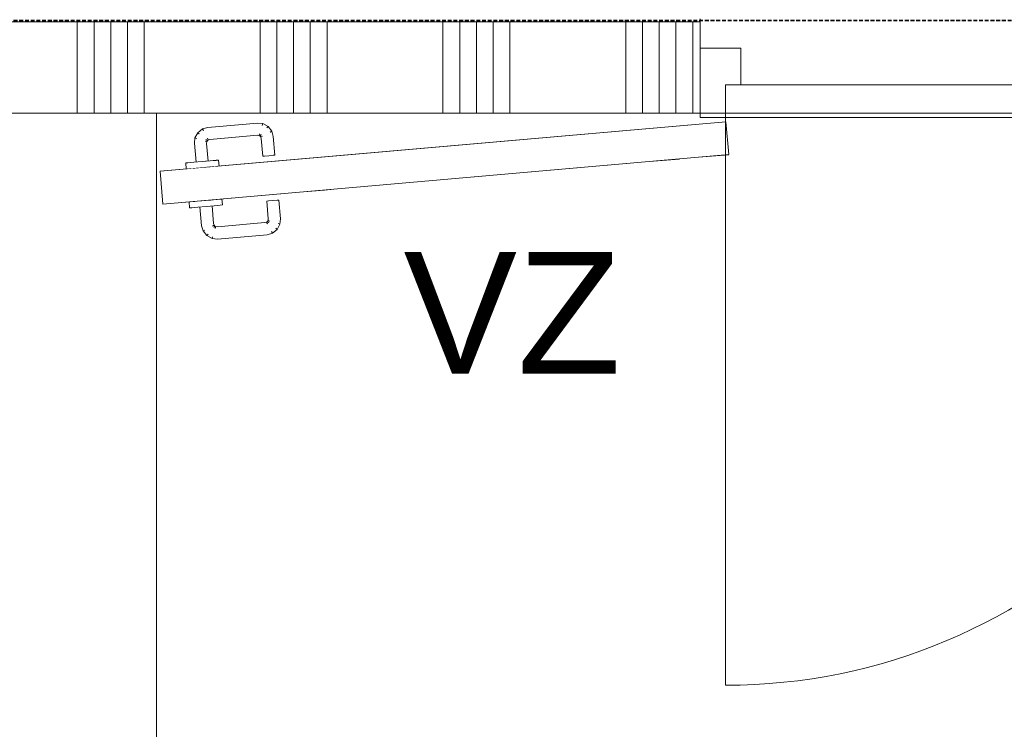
# Model space of a CAD drawing. Extents: x 0 to 92550, y 0 to 59400.
# Tile 61 of 87: x 39135 to 40750, y 26839 to 28004. Entities that reach past the tile are written whole.
import ezdxf
from ezdxf.xclip import XClip

# ---------------------------------------------------------------- set-up
doc = ezdxf.new("R2010")
doc.units = 0
doc.header["$MEASUREMENT"] = 0
doc.header["$XCLIPFRAME"] = 0
doc.linetypes.add('Streeplijn grof', pattern=[937.5, 625, -312.5])
doc.linetypes.add('Wipeout_Contour', pattern=[100000, 0, -100000])
for name, color, linetype in [('ZZ 22 Binnenwand metal stud', 7, 'Continuous'), ('ZZ 72 Vaste inrichting', 7, 'Continuous'), ('ZZ Aankleding 2D tek', 7, 'Continuous'), ('ZZ B Bouwbesluitlijnen', 7, 'Continuous'), ('ZZ Info_tekst Bouwbesluit', 7, 'Continuous'), ('ZZ Zone Gebruiksruimten', 7, 'Continuous')]:
    doc.layers.add(name, color=color, linetype=linetype)
doc.styles.add('GENERATED_STYLE_1', font='arial.ttf')
doc.linetypes.add('ALG - Zigzag', pattern='A,0,[1,1450KLW_TO-100_Plattegrond Begane grond1.Shx,S=2.239859,R=0,X=0,Y=-0.000705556],-282.222223,0', length=282.222223)

# ---------------------------------------------------------------- blocks, each defined once
blk = doc.blocks.new('*X31')
at = {"layer": 'ZZ 22 Binnenwand metal stud', "color": 7, "linetype": 'Continuous', "lineweight": 5, "ltscale": 0.01}
for p, q in [((39229.1, 27898.3), (39229.1, 28000)), ((39256.6, 27898.3), (39256.6, 28000)), ((39284, 27898.3), (39284, 28000)), ((39311.4, 27898.3), (39311.4, 28000)), ((39338.9, 27898.3), (39338.9, 28000)), ((39529.1, 27898.3), (39529.1, 28000)), ((39556.6, 27898.3), (39556.6, 28000)), ((39584, 27898.3), (39584, 28000)), ((39611.4, 27898.3), (39611.4, 28000)), ((39638.9, 27898.3), (39638.9, 28000)), ((39829.1, 27898.3), (39829.1, 28000)), ((39856.6, 27898.3), (39856.6, 28000)), ((39884, 27898.3), (39884, 28000)), ((39911.4, 27898.3), (39911.4, 28000)), ((39938.9, 27898.3), (39938.9, 28000)), ((40129.1, 27898.3), (40129.1, 28000)), ((40156.6, 27898.3), (40156.6, 28000)), ((40184, 27898.3), (40184, 28000)), ((40211.4, 27898.3), (40211.4, 28000)), ((40238.9, 27898.3), (40238.9, 28000)), ((39229.1, 27850), (39229.1, 27898.3)), ((39256.6, 27850), (39256.6, 27898.3)), ((39284, 27850), (39284, 27898.3)), ((39311.4, 27850), (39311.4, 27898.3)), ((39338.9, 27850), (39338.9, 27898.3)), ((39529.1, 27850), (39529.1, 27898.3)), ((39556.6, 27850), (39556.6, 27898.3)), ((39584, 27850), (39584, 27898.3)), ((39611.4, 27850), (39611.4, 27898.3)), ((39638.9, 27850), (39638.9, 27898.3)), ((39829.1, 27850), (39829.1, 27898.3)), ((39856.6, 27850), (39856.6, 27898.3)), ((39884, 27850), (39884, 27898.3)), ((39911.4, 27850), (39911.4, 27898.3)), ((39938.9, 27850), (39938.9, 27898.3)), ((40129.1, 27850), (40129.1, 27898.3)), ((40156.6, 27850), (40156.6, 27898.3)), ((40184, 27850), (40184, 27898.3)), ((40211.4, 27850), (40211.4, 27898.3)), ((40238.9, 27850), (40238.9, 27898.3))]:
    blk.add_line(p, q, dxfattribs=at)
blk = doc.blocks.new('Drawing_1_1', base_point=(5738.9, 6500))
at = {"layer": 'ZZ 22 Binnenwand metal stud', "color": 7, "linetype": 'Continuous', "lineweight": 15, "ltscale": 0.01}
for p, q in [((40250.9, 28000), (32501.9, 28000)), ((40250.9, 28000), (40250.9, 27850)), ((40250.9, 27957), (40250.9, 28000)), ((40250.9, 27850), (40250.9, 27957)), ((40250.9, 27850), (40250.9, 27957))]:
    blk.add_line(p, q, dxfattribs=at)
at = {"layer": 'ZZ 22 Binnenwand metal stud', "color": 7, "linetype": 'Continuous', "lineweight": 5, "ltscale": 0.01}
for p, q in [((40250.9, 28005), (40250.9, 28000)), ((40250.9, 28000), (40250.9, 28005))]:
    blk.add_line(p, q, dxfattribs=at)
at = {"layer": 'ZZ 22 Binnenwand metal stud', "color": 7, "linetype": 'Continuous', "lineweight": 9, "ltscale": 0.01}
for p, q in [((40250.9, 27957), (40250.9, 27843)), ((40317.9, 27957), (40250.9, 27957)), ((40317.9, 27897), (40317.9, 27957)), ((40292.9, 27843), (40292.9, 27897)), ((40292.9, 27897), (40317.9, 27897)), ((40292.9, 27843), (40292.9, 27897)), ((40292.9, 27897), (41224.9, 27897)), ((40250.9, 27843), (40292.9, 27843)), ((40292.9, 27843), (40292.9, 26911)), ((41224.9, 27843), (40292.9, 27843))]:
    blk.add_line(p, q, dxfattribs=at)
at = {"layer": 'ZZ 22 Binnenwand metal stud', "color": 7, "linetype": 'Continuous', "lineweight": 15, "ltscale": 0.01, "flags": 128}
blk.add_lwpolyline([(32501.9, 27850), (40250.9, 27850)], dxfattribs=at)
at = {"layer": 'ZZ 22 Binnenwand metal stud', "color": 7, "linetype": 'Continuous', "lineweight": 9, "ltscale": 0.01}
blk.add_arc((40292.9, 27843), 932, 270, 0, dxfattribs=at)
at = {"layer": 'ZZ Aankleding 2D tek', "color": 174, "linetype": 'ALG - Zigzag', "lineweight": 5, "ltscale": 0.01, "true_color": 0x0000aa}
blk.add_line((39358.9, 27850), (39358.9, 11845), dxfattribs=at)
at = {"layer": 'ZZ Aankleding 2D tek', "color": 7, "linetype": 'Continuous', "lineweight": 9, "ltscale": 0.01}
for p, q in [((40293.5, 27836.1), (39629.8, 27778.1)), ((40293.5, 27836), (40298.2, 27782.2)), ((40217.2, 27775), (40167.3, 27770.7)), ((40298.2, 27782.1), (40248.3, 27777.8)), ((40055.2, 27760.9), (40005.3, 27756.5)), ((40136.2, 27768), (40086.3, 27763.6)), ((39369.7, 27701), (39365, 27754.8)), ((39893.2, 27746.7), (39843.3, 27742.3)), ((39974.2, 27753.8), (39924.3, 27749.4)), ((39650.1, 27725.4), (39634.5, 27724.1)), ((39731.1, 27732.5), (39681.3, 27728.2)), ((39812.1, 27739.6), (39762.3, 27735.2)), ((39634.5, 27724.1), (39600.3, 27721.1))]:
    blk.add_line(p, q, dxfattribs=at)
at = {"layer": 'ZZ B Bouwbesluitlijnen', "color": 1, "linetype": 'Streeplijn grof', "lineweight": 35, "ltscale": 0.01, "flags": 128}
for points in [[(28371.4, 28002.5), (50708.9, 28002.5)], [(50708.9, 28002.5), (28371.4, 28002.5)]]:
    blk.add_lwpolyline(points, dxfattribs=at)
at = {"layer": 'ZZ Zone Gebruiksruimten', "color": 255, "linetype": 'Continuous', "lineweight": 0, "ltscale": 0.01, "flags": 128}
blk.add_lwpolyline([(44953.9, 27850), (28582.9, 27850), (28582.9, 11845), (44953.9, 11845)], close=True, dxfattribs=at)
at = {"layer": 'ZZ 72 Vaste inrichting', "color": 7, "linetype": 'Continuous', "lineweight": 25, "ltscale": 0.01}
blk.add_blockref('*X31', (0, 0), dxfattribs=at)
at = {"layer": 'ZZ Info_tekst Bouwbesluit', "color": 7, "linetype": 'Continuous', "lineweight": 5, "insert": (39942.9, 27522.4), "char_height": 200, "attachment_point": 5, "style": 'GENERATED_STYLE_1'}
blk.add_mtext('\\A1;{\\pqc;\\fArial|b0|i0|c0|p0;\\W1.000000;VZ}', dxfattribs=at)
at = {"color": 254, "linetype": 'Wipeout_Contour', "lineweight": 0, "ltscale": 193002.033666}
blk.add_wipeout([(39457.2, 27772.8), (39458, 27763), (39461.6, 27763.4), (39460.8, 27773.1)], dxfattribs=at).dxf.layer = 'ZZ Aankleding 2D tek'
at = {"color": 254, "linetype": 'Wipeout_Contour', "lineweight": 0, "ltscale": 192891.546911}
blk.add_wipeout([(39420.4, 27769.6), (39421.3, 27759.8), (39434.7, 27761), (39433.9, 27770.8)], dxfattribs=at).dxf.layer = 'ZZ Aankleding 2D tek'
at = {"color": 254, "linetype": 'Wipeout_Contour', "lineweight": 0, "ltscale": 192873.640575}
blk.add_wipeout([(39466.4, 27709.4), (39462.8, 27709), (39463.6, 27699.3), (39467.2, 27699.6)], dxfattribs=at).dxf.layer = 'ZZ Aankleding 2D tek'
at = {"color": 254, "linetype": 'Wipeout_Contour', "lineweight": 0, "ltscale": 192763.080228}
blk.add_wipeout([(39426.9, 27696.1), (39440.3, 27697.2), (39439.5, 27707), (39426, 27705.8)], dxfattribs=at).dxf.layer = 'ZZ Aankleding 2D tek'
at = {"color": 254, "linetype": 'Wipeout_Contour', "lineweight": 0, "ltscale": 192851.110971}
blk.add_wipeout([(39420.4, 27769.6), (39410.6, 27768.7), (39411.5, 27759), (39421.3, 27759.8)], dxfattribs=at).dxf.layer = 'ZZ Aankleding 2D tek'
at = {"color": 254, "linetype": 'Wipeout_Contour', "lineweight": 0, "ltscale": 192978.683372}
blk.add_wipeout([(39447.3, 27771.9), (39448.2, 27762.2), (39458, 27763), (39457.2, 27772.8)], dxfattribs=at).dxf.layer = 'ZZ Aankleding 2D tek'
at = {"color": 254, "linetype": 'Wipeout_Contour', "lineweight": 0, "ltscale": 192850.274736}
blk.add_wipeout([(39462.8, 27709), (39452.9, 27708.2), (39453.8, 27698.4), (39463.6, 27699.3)], dxfattribs=at).dxf.layer = 'ZZ Aankleding 2D tek'
at = {"color": 254, "linetype": 'Wipeout_Contour', "lineweight": 0, "ltscale": 192722.617334}
blk.add_wipeout([(39426, 27705.8), (39416.2, 27705), (39417, 27695.2), (39426.9, 27696.1)], dxfattribs=at).dxf.layer = 'ZZ Aankleding 2D tek'
at = {"layer": 'ZZ Aankleding 2D tek', "color": 7, "linetype": 'Continuous', "lineweight": 9, "ltscale": 0.01}
for p, q in [((39460.8, 27773.2), (39457.2, 27772.9)), ((39460.8, 27773.2), (39460.8, 27773.1)), ((39460.8, 27773.1), (39461.6, 27763.4)), ((39461.6, 27763.4), (39461.7, 27763.3)), ((39466.4, 27709.4), (39466.4, 27709.5)), ((39467.2, 27699.6), (39466.4, 27709.4)), ((39467.2, 27699.5), (39463.6, 27699.2)), ((39467.2, 27699.5), (39467.2, 27699.6))]:
    blk.add_line(p, q, dxfattribs=at)
at = {"color": 254, "linetype": 'Wipeout_Contour', "lineweight": 0, "ltscale": 192827.766525}
blk.add_wipeout([(39410.6, 27768.7), (39407, 27768.4), (39407.9, 27758.6), (39411.5, 27759)], dxfattribs=at).dxf.layer = 'ZZ Aankleding 2D tek'
at = {"color": 254, "linetype": 'Wipeout_Contour', "lineweight": 0, "ltscale": 192938.241652}
blk.add_wipeout([(39433.9, 27770.8), (39434.7, 27761), (39448.2, 27762.2), (39447.3, 27771.9)], dxfattribs=at).dxf.layer = 'ZZ Aankleding 2D tek'
at = {"color": 254, "linetype": 'Wipeout_Contour', "lineweight": 0, "ltscale": 192699.257323}
blk.add_wipeout([(39416.2, 27705), (39412.6, 27704.7), (39413.4, 27694.9), (39417, 27695.2)], dxfattribs=at).dxf.layer = 'ZZ Aankleding 2D tek'
at = {"color": 254, "linetype": 'Wipeout_Contour', "lineweight": 0, "ltscale": 192809.806079}
blk.add_wipeout([(39452.9, 27708.2), (39439.5, 27707), (39440.3, 27697.2), (39453.8, 27698.4)], dxfattribs=at).dxf.layer = 'ZZ Aankleding 2D tek'
at = {"layer": 'ZZ Aankleding 2D tek', "color": 7, "linetype": 'Continuous', "lineweight": 9, "ltscale": 0.01}
for p, q in [((39410.6, 27768.8), (39407, 27768.5)), ((39407, 27768.5), (39407, 27768.4)), ((39407, 27768.4), (39407.9, 27758.6)), ((39407.9, 27758.6), (39407.9, 27758.5)), ((39488.1, 27711.3), (39438.3, 27706.9)), ((39419.6, 27705.3), (39369.7, 27700.9)), ((39412.6, 27704.7), (39412.6, 27704.8)), ((39413.4, 27694.9), (39412.6, 27704.7)), ((39417, 27695.1), (39413.4, 27694.8)), ((39413.4, 27694.8), (39413.4, 27694.9))]:
    blk.add_line(p, q, dxfattribs=at)
at = {"color": 254, "linetype": 'Wipeout_Contour', "lineweight": 0, "ltscale": 192983.766012}
blk.add_wipeout([(39438.4, 27800.7), (39440.9, 27771.5), (39443.8, 27771.7), (39441.3, 27800.6)], dxfattribs=at).dxf.layer = 'ZZ Aankleding 2D tek'
at = {"color": 254, "linetype": 'Wipeout_Contour', "lineweight": 0, "ltscale": 192776.753159}
blk.add_wipeout([(39447.4, 27697.8), (39449.9, 27668.6), (39452.8, 27669.1), (39450.3, 27698)], dxfattribs=at).dxf.layer = 'ZZ Aankleding 2D tek'
at = {"color": 254, "linetype": 'Wipeout_Contour', "lineweight": 0, "ltscale": 192966.974365}
blk.add_wipeout([(39431.3, 27800.7), (39433.9, 27770.9), (39440.9, 27771.5), (39438.4, 27800.7)], dxfattribs=at).dxf.layer = 'ZZ Aankleding 2D tek'
at = {"color": 254, "linetype": 'Wipeout_Contour', "lineweight": 0, "ltscale": 192758.956051}
blk.add_wipeout([(39440.3, 27697.1), (39442.9, 27667.3), (39449.9, 27668.6), (39447.4, 27697.8)], dxfattribs=at).dxf.layer = 'ZZ Aankleding 2D tek'
at = {"layer": 'ZZ Aankleding 2D tek', "color": 7, "linetype": 'Continuous', "lineweight": 9, "ltscale": 0.01}
for p, q in [((39457.2, 27772.9), (39447.3, 27772)), ((39463.6, 27699.2), (39453.8, 27698.3))]:
    blk.add_line(p, q, dxfattribs=at)
at = {"color": 254, "linetype": 'Wipeout_Contour', "lineweight": 0, "ltscale": 192943.221693}
blk.add_wipeout([(39431.3, 27800.7), (39424.2, 27800.8), (39426.8, 27770.2), (39433.9, 27770.9)], dxfattribs=at).dxf.layer = 'ZZ Aankleding 2D tek'
at = {"color": 254, "linetype": 'Wipeout_Contour', "lineweight": 0, "ltscale": 192733.779058}
blk.add_wipeout([(39433.3, 27696.5), (39436, 27665.9), (39442.9, 27667.3), (39440.3, 27697.1)], dxfattribs=at).dxf.layer = 'ZZ Aankleding 2D tek'
at = {"color": 254, "linetype": 'Wipeout_Contour', "lineweight": 0, "ltscale": 192926.422342}
blk.add_wipeout([(39421.2, 27800.9), (39423.9, 27770), (39426.8, 27770.2), (39424.2, 27800.8)], dxfattribs=at).dxf.layer = 'ZZ Aankleding 2D tek'
at = {"color": 254, "linetype": 'Wipeout_Contour', "lineweight": 0, "ltscale": 193017.299412}
blk.add_wipeout([(39438.8, 27804.4), (39438.4, 27800.7), (39441.3, 27800.6), (39441.6, 27803.5)], dxfattribs=at).dxf.layer = 'ZZ Aankleding 2D tek'
at = {"color": 254, "linetype": 'Wipeout_Contour', "lineweight": 0, "ltscale": 192715.970948}
blk.add_wipeout([(39430.4, 27696.3), (39433.1, 27665.4), (39436, 27665.9), (39433.3, 27696.5)], dxfattribs=at).dxf.layer = 'ZZ Aankleding 2D tek'
at = {"color": 254, "linetype": 'Wipeout_Contour', "lineweight": 0, "ltscale": 192745.467306}
blk.add_wipeout([(39452.8, 27669.1), (39449.9, 27668.6), (39451, 27665), (39453.6, 27666.3)], dxfattribs=at).dxf.layer = 'ZZ Aankleding 2D tek'
at = {"layer": 'ZZ Aankleding 2D tek', "color": 7, "linetype": 'Continuous', "lineweight": 9, "ltscale": 0.01}
for p, q in [((39420.4, 27769.7), (39410.6, 27768.8)), ((39433.9, 27770.9), (39420.4, 27769.7)), ((39447.3, 27772), (39433.9, 27770.9)), ((39426.9, 27696), (39417, 27695.1)), ((39440.3, 27697.1), (39426.9, 27696)), ((39453.8, 27698.3), (39440.3, 27697.1))]:
    blk.add_line(p, q, dxfattribs=at)
at = {"color": 254, "linetype": 'Wipeout_Contour', "lineweight": 0, "ltscale": 193002.896872}
blk.add_wipeout([(39431.3, 27800.7), (39438.4, 27800.7), (39438.8, 27804.4), (39431.9, 27806.6)], dxfattribs=at).dxf.layer = 'ZZ Aankleding 2D tek'
at = {"color": 254, "linetype": 'Wipeout_Contour', "lineweight": 0, "ltscale": 192726.255477}
blk.add_wipeout([(39442.9, 27667.3), (39444.6, 27661.6), (39451, 27665), (39449.9, 27668.6)], dxfattribs=at).dxf.layer = 'ZZ Aankleding 2D tek'
at = {"color": 254, "linetype": 'Wipeout_Contour', "lineweight": 0, "ltscale": 192982.687175}
blk.add_wipeout([(39424.2, 27800.8), (39431.3, 27800.7), (39431.9, 27806.6), (39425, 27808.7)], dxfattribs=at).dxf.layer = 'ZZ Aankleding 2D tek'
at = {"color": 254, "linetype": 'Wipeout_Contour', "lineweight": 0, "ltscale": 192698.98833}
blk.add_wipeout([(39436, 27665.9), (39438.2, 27658.3), (39444.6, 27661.6), (39442.9, 27667.3)], dxfattribs=at).dxf.layer = 'ZZ Aankleding 2D tek'
at = {"color": 254, "linetype": 'Wipeout_Contour', "lineweight": 0, "ltscale": 192968.457531}
blk.add_wipeout([(39421.2, 27800.9), (39424.2, 27800.8), (39425, 27808.7), (39422.2, 27809.6)], dxfattribs=at).dxf.layer = 'ZZ Aankleding 2D tek'
at = {"color": 254, "linetype": 'Wipeout_Contour', "lineweight": 0, "ltscale": 193025.969003}
blk.add_wipeout([(39440.2, 27807.1), (39438.8, 27804.4), (39441.6, 27803.5), (39442.5, 27805.1)], dxfattribs=at).dxf.layer = 'ZZ Aankleding 2D tek'
at = {"color": 254, "linetype": 'Wipeout_Contour', "lineweight": 0, "ltscale": 192679.672176}
blk.add_wipeout([(39436, 27665.9), (39433.1, 27665.4), (39435.5, 27656.9), (39438.2, 27658.3)], dxfattribs=at).dxf.layer = 'ZZ Aankleding 2D tek'
at = {"color": 254, "linetype": 'Wipeout_Contour', "lineweight": 0, "ltscale": 192743.57118}
blk.add_wipeout([(39451, 27665), (39452.9, 27662.6), (39454.8, 27664.9), (39453.6, 27666.3)], dxfattribs=at).dxf.layer = 'ZZ Aankleding 2D tek'
at = {"color": 254, "linetype": 'Wipeout_Contour', "lineweight": 0, "ltscale": 193017.141806}
blk.add_wipeout([(39434.7, 27811.7), (39431.9, 27806.6), (39438.8, 27804.4), (39440.2, 27807.1)], dxfattribs=at).dxf.layer = 'ZZ Aankleding 2D tek'
at = {"color": 254, "linetype": 'Wipeout_Contour', "lineweight": 0, "ltscale": 192723.616197}
blk.add_wipeout([(39451, 27665), (39444.6, 27661.6), (39448.3, 27657.1), (39452.9, 27662.6)], dxfattribs=at).dxf.layer = 'ZZ Aankleding 2D tek'
at = {"color": 254, "linetype": 'Wipeout_Contour', "lineweight": 0, "ltscale": 193004.784887}
blk.add_wipeout([(39429.2, 27816.3), (39425, 27808.7), (39431.9, 27806.6), (39434.7, 27811.7)], dxfattribs=at).dxf.layer = 'ZZ Aankleding 2D tek'
at = {"color": 254, "linetype": 'Wipeout_Contour', "lineweight": 0, "ltscale": 192695.387291}
blk.add_wipeout([(39444.6, 27661.6), (39438.2, 27658.3), (39443.6, 27651.5), (39448.3, 27657.1)], dxfattribs=at).dxf.layer = 'ZZ Aankleding 2D tek'
at = {"color": 254, "linetype": 'Wipeout_Contour', "lineweight": 0, "ltscale": 192996.133632}
blk.add_wipeout([(39426.9, 27818.2), (39422.2, 27809.6), (39425, 27808.7), (39429.2, 27816.3)], dxfattribs=at).dxf.layer = 'ZZ Aankleding 2D tek'
at = {"color": 254, "linetype": 'Wipeout_Contour', "lineweight": 0, "ltscale": 193035.267238}
blk.add_wipeout([(39442.6, 27809), (39440.2, 27807.1), (39442.5, 27805.1), (39444, 27806.3)], dxfattribs=at).dxf.layer = 'ZZ Aankleding 2D tek'
at = {"color": 254, "linetype": 'Wipeout_Contour', "lineweight": 0, "ltscale": 192745.928194}
blk.add_wipeout([(39454.8, 27664.9), (39452.9, 27662.6), (39455.5, 27661.1), (39456.4, 27664)], dxfattribs=at).dxf.layer = 'ZZ Aankleding 2D tek'
at = {"color": 254, "linetype": 'Wipeout_Contour', "lineweight": 0, "ltscale": 192675.431794}
blk.add_wipeout([(39438.2, 27658.3), (39435.5, 27656.9), (39441.7, 27649.3), (39443.6, 27651.5)], dxfattribs=at).dxf.layer = 'ZZ Aankleding 2D tek'
at = {"layer": 'ZZ Aankleding 2D tek', "color": 7, "linetype": 'Continuous', "lineweight": 9, "ltscale": 0.01}
for p, q in [((39423.9, 27770), (39421.2, 27800.9)), ((39430.4, 27696.3), (39433.1, 27665.4))]:
    blk.add_line(p, q, dxfattribs=at)
at = {"color": 254, "linetype": 'Wipeout_Contour', "lineweight": 0, "ltscale": 193033.983241}
blk.add_wipeout([(39439.3, 27815.4), (39434.7, 27811.7), (39440.2, 27807.1), (39442.6, 27809)], dxfattribs=at).dxf.layer = 'ZZ Aankleding 2D tek'
at = {"color": 254, "linetype": 'Wipeout_Contour', "lineweight": 0, "ltscale": 192727.951079}
blk.add_wipeout([(39448.3, 27657.1), (39453.4, 27654.3), (39455.5, 27661.1), (39452.9, 27662.6)], dxfattribs=at).dxf.layer = 'ZZ Aankleding 2D tek'
at = {"color": 254, "linetype": 'Wipeout_Contour', "lineweight": 0, "ltscale": 193032.299703}
blk.add_wipeout([(39436, 27821.8), (39429.2, 27816.3), (39434.7, 27811.7), (39439.3, 27815.4)], dxfattribs=at).dxf.layer = 'ZZ Aankleding 2D tek'
at = {"color": 254, "linetype": 'Wipeout_Contour', "lineweight": 0, "ltscale": 192702.633981}
blk.add_wipeout([(39448.3, 27657.1), (39443.6, 27651.5), (39451.2, 27647.4), (39453.4, 27654.3)], dxfattribs=at).dxf.layer = 'ZZ Aankleding 2D tek'
at = {"color": 254, "linetype": 'Wipeout_Contour', "lineweight": 0, "ltscale": 193031.205778}
blk.add_wipeout([(39434.6, 27824.4), (39426.9, 27818.2), (39429.2, 27816.3), (39436, 27821.8)], dxfattribs=at).dxf.layer = 'ZZ Aankleding 2D tek'
at = {"color": 254, "linetype": 'Wipeout_Contour', "lineweight": 0, "ltscale": 192753.057013}
blk.add_wipeout([(39456.4, 27664), (39455.5, 27661.1), (39459.3, 27660.7), (39459.3, 27663.7)], dxfattribs=at).dxf.layer = 'ZZ Aankleding 2D tek'
at = {"color": 254, "linetype": 'Wipeout_Contour', "lineweight": 0, "ltscale": 192684.777055}
blk.add_wipeout([(39441.7, 27649.3), (39450.3, 27644.5), (39451.2, 27647.4), (39443.6, 27651.5)], dxfattribs=at).dxf.layer = 'ZZ Aankleding 2D tek'
at = {"layer": 'ZZ Aankleding 2D tek', "color": 7, "linetype": 'Continuous', "lineweight": 9, "ltscale": 0.01}
for p, q in [((39421.2, 27800.9), (39422.2, 27809.6)), ((39425, 27808.7), (39422.2, 27809.6)), ((39433.1, 27665.4), (39435.5, 27656.9)), ((39438.2, 27658.3), (39435.5, 27656.9)), ((39435.5, 27656.9), (39441.7, 27649.3))]:
    blk.add_line(p, q, dxfattribs=at)
at = {"color": 254, "linetype": 'Wipeout_Contour', "lineweight": 0, "ltscale": 193046.546693}
blk.add_wipeout([(39446.2, 27810), (39442.6, 27809), (39444, 27806.3), (39446.8, 27807.1)], dxfattribs=at).dxf.layer = 'ZZ Aankleding 2D tek'
at = {"color": 254, "linetype": 'Wipeout_Contour', "lineweight": 0, "ltscale": 192739.0066}
blk.add_wipeout([(39455.5, 27661.1), (39453.4, 27654.3), (39459.2, 27653.6), (39459.3, 27660.7)], dxfattribs=at).dxf.layer = 'ZZ Aankleding 2D tek'
at = {"color": 254, "linetype": 'Wipeout_Contour', "lineweight": 0, "ltscale": 193052.010112}
blk.add_wipeout([(39444.9, 27817), (39439.3, 27815.4), (39442.6, 27809), (39446.2, 27810)], dxfattribs=at).dxf.layer = 'ZZ Aankleding 2D tek'
at = {"color": 254, "linetype": 'Wipeout_Contour', "lineweight": 0, "ltscale": 192719.3562}
blk.add_wipeout([(39451.2, 27647.4), (39459.1, 27646.5), (39459.2, 27653.6), (39453.4, 27654.3)], dxfattribs=at).dxf.layer = 'ZZ Aankleding 2D tek'
at = {"color": 254, "linetype": 'Wipeout_Contour', "lineweight": 0, "ltscale": 193059.905363}
blk.add_wipeout([(39443.6, 27824), (39436, 27821.8), (39439.3, 27815.4), (39444.9, 27817)], dxfattribs=at).dxf.layer = 'ZZ Aankleding 2D tek'
at = {"color": 254, "linetype": 'Wipeout_Contour', "lineweight": 0, "ltscale": 192893.858424}
blk.add_wipeout([(39459.3, 27663.7), (39459.3, 27660.7), (39537.6, 27667.6), (39537, 27670.5)], dxfattribs=at).dxf.layer = 'ZZ Aankleding 2D tek'
at = {"color": 254, "linetype": 'Wipeout_Contour', "lineweight": 0, "ltscale": 192705.540194}
blk.add_wipeout([(39451.2, 27647.4), (39450.3, 27644.5), (39459.1, 27643.6), (39459.1, 27646.5)], dxfattribs=at).dxf.layer = 'ZZ Aankleding 2D tek'
at = {"layer": 'ZZ Aankleding 2D tek', "color": 7, "linetype": 'Continuous', "lineweight": 9, "ltscale": 0.01}
for p, q in [((39443.6, 27651.5), (39441.7, 27649.3)), ((39441.7, 27649.3), (39450.3, 27644.5))]:
    blk.add_line(p, q, dxfattribs=at)
at = {"color": 254, "linetype": 'Wipeout_Contour', "lineweight": 0, "ltscale": 193065.570573}
blk.add_wipeout([(39443.1, 27826.9), (39434.6, 27824.4), (39436, 27821.8), (39443.6, 27824)], dxfattribs=at).dxf.layer = 'ZZ Aankleding 2D tek'
at = {"color": 254, "linetype": 'Wipeout_Contour', "lineweight": 0, "ltscale": 192883.866546}
blk.add_wipeout([(39459.3, 27660.7), (39459.2, 27653.6), (39538.9, 27660.6), (39537.6, 27667.6)], dxfattribs=at).dxf.layer = 'ZZ Aankleding 2D tek'
at = {"layer": 'ZZ Aankleding 2D tek', "color": 7, "linetype": 'Continuous', "lineweight": 9, "ltscale": 0.01}
for p, q in [((39426.9, 27818.2), (39434.6, 27824.4)), ((39422.2, 27809.6), (39426.9, 27818.2)), ((39429.2, 27816.3), (39426.9, 27818.2)), ((39450.3, 27698), (39452.8, 27669.1))]:
    blk.add_line(p, q, dxfattribs=at)
at = {"color": 254, "linetype": 'Wipeout_Contour', "lineweight": 0, "ltscale": 193188.444542}
blk.add_wipeout([(39524.5, 27816.9), (39446.2, 27810), (39446.8, 27807.1), (39524.5, 27813.9)], dxfattribs=at).dxf.layer = 'ZZ Aankleding 2D tek'
at = {"color": 254, "linetype": 'Wipeout_Contour', "lineweight": 0, "ltscale": 192869.724894}
blk.add_wipeout([(39459.1, 27646.5), (39540.2, 27653.6), (39538.9, 27660.6), (39459.2, 27653.6)], dxfattribs=at).dxf.layer = 'ZZ Aankleding 2D tek'
at = {"layer": 'ZZ Aankleding 2D tek', "color": 7, "linetype": 'Continuous', "lineweight": 9, "ltscale": 0.01}
for p, q in [((39443.8, 27771.7), (39441.3, 27800.6)), ((39453.6, 27666.3), (39451, 27665)), ((39452.8, 27669.1), (39453.6, 27666.3)), ((39454.8, 27664.9), (39452.9, 27662.6)), ((39453.6, 27666.3), (39454.8, 27664.9)), ((39454.8, 27664.9), (39456.4, 27664)), ((39456.4, 27664), (39459.3, 27663.7))]:
    blk.add_line(p, q, dxfattribs=at)
at = {"color": 254, "linetype": 'Wipeout_Contour', "lineweight": 0, "ltscale": 193198.484602}
blk.add_wipeout([(39444.9, 27817), (39446.2, 27810), (39524.5, 27816.9), (39524.6, 27824)], dxfattribs=at).dxf.layer = 'ZZ Aankleding 2D tek'
at = {"color": 254, "linetype": 'Wipeout_Contour', "lineweight": 0, "ltscale": 193035.971176}
blk.add_wipeout([(39539.8, 27671.3), (39537, 27670.5), (39537.6, 27667.6), (39541.2, 27668.6)], dxfattribs=at).dxf.layer = 'ZZ Aankleding 2D tek'
at = {"color": 254, "linetype": 'Wipeout_Contour', "lineweight": 0, "ltscale": 192859.717787}
blk.add_wipeout([(39459.1, 27646.5), (39459.1, 27643.6), (39540.7, 27650.7), (39540.2, 27653.6)], dxfattribs=at).dxf.layer = 'ZZ Aankleding 2D tek'
at = {"layer": 'ZZ Aankleding 2D tek', "color": 7, "linetype": 'Continuous', "lineweight": 9, "ltscale": 0.01}
for p, q in [((39442.5, 27805.1), (39440.2, 27807.1)), ((39442.5, 27805.1), (39444, 27806.3)), ((39444, 27806.3), (39446.8, 27807.1)), ((39441.6, 27803.5), (39438.8, 27804.4)), ((39441.3, 27800.6), (39441.6, 27803.5)), ((39441.6, 27803.5), (39442.5, 27805.1)), ((39456.4, 27664), (39455.5, 27661.1)), ((39451.2, 27647.4), (39450.3, 27644.5)), ((39450.3, 27644.5), (39459.1, 27643.6))]:
    blk.add_line(p, q, dxfattribs=at)
at = {"color": 254, "linetype": 'Wipeout_Contour', "lineweight": 0, "ltscale": 193212.699354}
blk.add_wipeout([(39524.7, 27831.1), (39443.6, 27824), (39444.9, 27817), (39524.6, 27824)], dxfattribs=at).dxf.layer = 'ZZ Aankleding 2D tek'
at = {"color": 254, "linetype": 'Wipeout_Contour', "lineweight": 0, "ltscale": 193030.577407}
blk.add_wipeout([(39541.2, 27668.6), (39537.6, 27667.6), (39538.9, 27660.6), (39544.5, 27662.2)], dxfattribs=at).dxf.layer = 'ZZ Aankleding 2D tek'
at = {"layer": 'ZZ Aankleding 2D tek', "color": 7, "linetype": 'Continuous', "lineweight": 9, "ltscale": 0.01}
blk.add_line((39444, 27806.3), (39442.6, 27809), dxfattribs=at)
at = {"color": 254, "linetype": 'Wipeout_Contour', "lineweight": 0, "ltscale": 193222.761683}
blk.add_wipeout([(39443.1, 27826.9), (39443.6, 27824), (39524.7, 27831.1), (39524.7, 27834)], dxfattribs=at).dxf.layer = 'ZZ Aankleding 2D tek'
at = {"color": 254, "linetype": 'Wipeout_Contour', "lineweight": 0, "ltscale": 193022.785825}
blk.add_wipeout([(39544.5, 27662.2), (39538.9, 27660.6), (39540.2, 27653.6), (39547.8, 27655.8)], dxfattribs=at).dxf.layer = 'ZZ Aankleding 2D tek'
at = {"layer": 'ZZ Aankleding 2D tek', "color": 7, "linetype": 'Continuous', "lineweight": 9, "ltscale": 0.01}
for p, q in [((39434.6, 27824.4), (39443.1, 27826.9)), ((39436, 27821.8), (39434.6, 27824.4))]:
    blk.add_line(p, q, dxfattribs=at)
at = {"color": 254, "linetype": 'Wipeout_Contour', "lineweight": 0, "ltscale": 193329.031396}
blk.add_wipeout([(39524.5, 27813.9), (39527.4, 27813.6), (39528.3, 27816.5), (39524.5, 27816.9)], dxfattribs=at).dxf.layer = 'ZZ Aankleding 2D tek'
at = {"color": 254, "linetype": 'Wipeout_Contour', "lineweight": 0, "ltscale": 193047.256716}
blk.add_wipeout([(39541.3, 27672.4), (39539.8, 27671.3), (39541.2, 27668.6), (39543.6, 27670.5)], dxfattribs=at).dxf.layer = 'ZZ Aankleding 2D tek'
at = {"color": 254, "linetype": 'Wipeout_Contour', "lineweight": 0, "ltscale": 193017.197711}
blk.add_wipeout([(39547.8, 27655.8), (39540.2, 27653.6), (39540.7, 27650.7), (39549.2, 27653.2)], dxfattribs=at).dxf.layer = 'ZZ Aankleding 2D tek'
at = {"color": 254, "linetype": 'Wipeout_Contour', "lineweight": 0, "ltscale": 193343.108672}
blk.add_wipeout([(39524.6, 27824), (39524.5, 27816.9), (39528.3, 27816.5), (39530.4, 27823.3)], dxfattribs=at).dxf.layer = 'ZZ Aankleding 2D tek'
at = {"color": 254, "linetype": 'Wipeout_Contour', "lineweight": 0, "ltscale": 193048.613196}
blk.add_wipeout([(39543.6, 27670.5), (39541.2, 27668.6), (39544.5, 27662.2), (39549.1, 27665.9)], dxfattribs=at).dxf.layer = 'ZZ Aankleding 2D tek'
at = {"color": 254, "linetype": 'Wipeout_Contour', "lineweight": 0, "ltscale": 193362.800512}
blk.add_wipeout([(39524.7, 27831.1), (39524.6, 27824), (39530.4, 27823.3), (39532.6, 27830.2)], dxfattribs=at).dxf.layer = 'ZZ Aankleding 2D tek'
at = {"color": 254, "linetype": 'Wipeout_Contour', "lineweight": 0, "ltscale": 193050.405117}
blk.add_wipeout([(39549.1, 27665.9), (39544.5, 27662.2), (39547.8, 27655.8), (39554.6, 27661.3)], dxfattribs=at).dxf.layer = 'ZZ Aankleding 2D tek'
at = {"color": 254, "linetype": 'Wipeout_Contour', "lineweight": 0, "ltscale": 193376.648229}
blk.add_wipeout([(39524.7, 27831.1), (39532.6, 27830.2), (39533.5, 27833.1), (39524.7, 27834)], dxfattribs=at).dxf.layer = 'ZZ Aankleding 2D tek'
at = {"color": 254, "linetype": 'Wipeout_Contour', "lineweight": 0, "ltscale": 193336.144781}
blk.add_wipeout([(39528.3, 27816.5), (39527.4, 27813.6), (39529, 27812.7), (39530.9, 27815)], dxfattribs=at).dxf.layer = 'ZZ Aankleding 2D tek'
at = {"color": 254, "linetype": 'Wipeout_Contour', "lineweight": 0, "ltscale": 193056.545857}
blk.add_wipeout([(39542.2, 27674.1), (39541.3, 27672.4), (39543.6, 27670.5), (39545, 27673.2)], dxfattribs=at).dxf.layer = 'ZZ Aankleding 2D tek'
at = {"color": 254, "linetype": 'Wipeout_Contour', "lineweight": 0, "ltscale": 193051.579946}
blk.add_wipeout([(39554.6, 27661.3), (39547.8, 27655.8), (39549.2, 27653.2), (39556.9, 27659.3)], dxfattribs=at).dxf.layer = 'ZZ Aankleding 2D tek'
at = {"layer": 'ZZ Aankleding 2D tek', "color": 7, "linetype": 'Continuous', "lineweight": 9, "ltscale": 0.01}
blk.add_line((39459.1, 27643.6), (39540.7, 27650.7), dxfattribs=at)
at = {"color": 254, "linetype": 'Wipeout_Contour', "lineweight": 0, "ltscale": 193354.137411}
blk.add_wipeout([(39530.4, 27823.3), (39528.3, 27816.5), (39530.9, 27815), (39535.6, 27820.5)], dxfattribs=at).dxf.layer = 'ZZ Aankleding 2D tek'
at = {"color": 254, "linetype": 'Wipeout_Contour', "lineweight": 0, "ltscale": 193065.437404}
blk.add_wipeout([(39545, 27673.2), (39543.6, 27670.5), (39549.1, 27665.9), (39551.9, 27671)], dxfattribs=at).dxf.layer = 'ZZ Aankleding 2D tek'
at = {"color": 254, "linetype": 'Wipeout_Contour', "lineweight": 0, "ltscale": 193379.478026}
blk.add_wipeout([(39530.4, 27823.3), (39535.6, 27820.5), (39540.2, 27826), (39532.6, 27830.2)], dxfattribs=at).dxf.layer = 'ZZ Aankleding 2D tek'
at = {"color": 254, "linetype": 'Wipeout_Contour', "lineweight": 0, "ltscale": 193077.890562}
blk.add_wipeout([(39551.9, 27671), (39549.1, 27665.9), (39554.6, 27661.3), (39558.8, 27668.9)], dxfattribs=at).dxf.layer = 'ZZ Aankleding 2D tek'
at = {"color": 254, "linetype": 'Wipeout_Contour', "lineweight": 0, "ltscale": 193397.352833}
blk.add_wipeout([(39532.6, 27830.2), (39540.2, 27826), (39542.1, 27828.3), (39533.5, 27833.1)], dxfattribs=at).dxf.layer = 'ZZ Aankleding 2D tek'
at = {"color": 254, "linetype": 'Wipeout_Contour', "lineweight": 0, "ltscale": 193338.486519}
blk.add_wipeout([(39530.9, 27815), (39529, 27812.7), (39530.2, 27811.2), (39532.8, 27812.6)], dxfattribs=at).dxf.layer = 'ZZ Aankleding 2D tek'
at = {"color": 254, "linetype": 'Wipeout_Contour', "lineweight": 0, "ltscale": 193065.190927}
blk.add_wipeout([(39542.5, 27677), (39542.2, 27674.1), (39545, 27673.2), (39545.4, 27676.9)], dxfattribs=at).dxf.layer = 'ZZ Aankleding 2D tek'
at = {"color": 254, "linetype": 'Wipeout_Contour', "lineweight": 0, "ltscale": 193086.613559}
blk.add_wipeout([(39558.8, 27668.9), (39554.6, 27661.3), (39556.9, 27659.3), (39561.6, 27668)], dxfattribs=at).dxf.layer = 'ZZ Aankleding 2D tek'
at = {"layer": 'ZZ Aankleding 2D tek', "color": 7, "linetype": 'Continuous', "lineweight": 9, "ltscale": 0.01}
for p, q in [((39540.7, 27650.7), (39549.2, 27653.2)), ((39547.8, 27655.8), (39549.2, 27653.2)), ((39549.2, 27653.2), (39556.9, 27659.3))]:
    blk.add_line(p, q, dxfattribs=at)
at = {"color": 254, "linetype": 'Wipeout_Contour', "lineweight": 0, "ltscale": 193358.443742}
blk.add_wipeout([(39535.6, 27820.5), (39530.9, 27815), (39532.8, 27812.6), (39539.2, 27816)], dxfattribs=at).dxf.layer = 'ZZ Aankleding 2D tek'
at = {"color": 254, "linetype": 'Wipeout_Contour', "lineweight": 0, "ltscale": 193079.641891}
blk.add_wipeout([(39545.4, 27676.9), (39545, 27673.2), (39551.9, 27671), (39552.5, 27676.8)], dxfattribs=at).dxf.layer = 'ZZ Aankleding 2D tek'
at = {"layer": 'ZZ Aankleding 2D tek', "color": 7, "linetype": 'Continuous', "lineweight": 9, "ltscale": 0.01}
blk.add_line((39443.1, 27826.9), (39524.7, 27834), dxfattribs=at)
at = {"color": 254, "linetype": 'Wipeout_Contour', "lineweight": 0, "ltscale": 193386.676291}
blk.add_wipeout([(39535.6, 27820.5), (39539.2, 27816), (39545.6, 27819.3), (39540.2, 27826)], dxfattribs=at).dxf.layer = 'ZZ Aankleding 2D tek'
at = {"color": 254, "linetype": 'Wipeout_Contour', "lineweight": 0, "ltscale": 193099.923866}
blk.add_wipeout([(39552.5, 27676.8), (39551.9, 27671), (39558.8, 27668.9), (39559.6, 27676.8)], dxfattribs=at).dxf.layer = 'ZZ Aankleding 2D tek'
at = {"color": 254, "linetype": 'Wipeout_Contour', "lineweight": 0, "ltscale": 193406.63481}
blk.add_wipeout([(39540.2, 27826), (39545.6, 27819.3), (39548.3, 27820.7), (39542.1, 27828.3)], dxfattribs=at).dxf.layer = 'ZZ Aankleding 2D tek'
at = {"color": 254, "linetype": 'Wipeout_Contour', "lineweight": 0, "ltscale": 193098.565725}
blk.add_wipeout([(39540, 27705.9), (39542.5, 27677), (39545.4, 27676.9), (39542.9, 27706.1)], dxfattribs=at).dxf.layer = 'ZZ Aankleding 2D tek'
at = {"color": 254, "linetype": 'Wipeout_Contour', "lineweight": 0, "ltscale": 193114.207106}
blk.add_wipeout([(39559.6, 27676.8), (39558.8, 27668.9), (39561.6, 27668), (39562.6, 27676.7)], dxfattribs=at).dxf.layer = 'ZZ Aankleding 2D tek'
at = {"layer": 'ZZ Aankleding 2D tek', "color": 7, "linetype": 'Continuous', "lineweight": 9, "ltscale": 0.01}
for p, q in [((39524.7, 27834), (39533.5, 27833.1)), ((39532.6, 27830.2), (39533.5, 27833.1)), ((39554.6, 27661.3), (39556.9, 27659.3)), ((39556.9, 27659.3), (39561.6, 27668))]:
    blk.add_line(p, q, dxfattribs=at)
at = {"color": 254, "linetype": 'Wipeout_Contour', "lineweight": 0, "ltscale": 193336.573564}
blk.add_wipeout([(39532.8, 27812.6), (39530.2, 27811.2), (39531, 27808.5), (39533.9, 27809)], dxfattribs=at).dxf.layer = 'ZZ Aankleding 2D tek'
at = {"color": 254, "linetype": 'Wipeout_Contour', "lineweight": 0, "ltscale": 193115.389144}
blk.add_wipeout([(39542.9, 27706.1), (39545.4, 27676.9), (39552.5, 27676.8), (39549.9, 27706.7)], dxfattribs=at).dxf.layer = 'ZZ Aankleding 2D tek'
at = {"layer": 'ZZ Aankleding 2D tek', "color": 7, "linetype": 'Continuous', "lineweight": 9, "ltscale": 0.01}
for p, q in [((39459.3, 27663.7), (39537, 27670.5)), ((39537, 27670.5), (39539.8, 27671.3)), ((39539.8, 27671.3), (39541.3, 27672.4)), ((39539.8, 27671.3), (39541.2, 27668.6))]:
    blk.add_line(p, q, dxfattribs=at)
at = {"color": 254, "linetype": 'Wipeout_Contour', "lineweight": 0, "ltscale": 193355.777574}
blk.add_wipeout([(39539.2, 27816), (39532.8, 27812.6), (39533.9, 27809), (39540.9, 27810.3)], dxfattribs=at).dxf.layer = 'ZZ Aankleding 2D tek'
at = {"color": 254, "linetype": 'Wipeout_Contour', "lineweight": 0, "ltscale": 193139.18872}
blk.add_wipeout([(39549.9, 27706.7), (39552.5, 27676.8), (39559.6, 27676.8), (39557, 27707.3)], dxfattribs=at).dxf.layer = 'ZZ Aankleding 2D tek'
at = {"layer": 'ZZ Aankleding 2D tek', "color": 7, "linetype": 'Continuous', "lineweight": 9, "ltscale": 0.01}
for p, q in [((39540, 27705.9), (39542.9, 27706.1)), ((39542.5, 27677), (39540, 27705.9)), ((39542.2, 27674.1), (39542.5, 27677)), ((39541.3, 27672.4), (39542.2, 27674.1)), ((39541.3, 27672.4), (39543.6, 27670.5)), ((39542.2, 27674.1), (39545, 27673.2))]:
    blk.add_line(p, q, dxfattribs=at)
at = {"color": 254, "linetype": 'Wipeout_Contour', "lineweight": 0, "ltscale": 193383.034531}
blk.add_wipeout([(39545.6, 27819.3), (39539.2, 27816), (39540.9, 27810.3), (39547.8, 27811.6)], dxfattribs=at).dxf.layer = 'ZZ Aankleding 2D tek'
at = {"color": 254, "linetype": 'Wipeout_Contour', "lineweight": 0, "ltscale": 193156.022637}
blk.add_wipeout([(39559.9, 27707.6), (39557, 27707.3), (39559.6, 27676.8), (39562.6, 27676.7)], dxfattribs=at).dxf.layer = 'ZZ Aankleding 2D tek'
at = {"layer": 'ZZ Aankleding 2D tek', "color": 7, "linetype": 'Continuous', "lineweight": 9, "ltscale": 0.01}
for p, q in [((39569.1, 27718.3), (39519.3, 27714)), ((39542.9, 27706.1), (39549.9, 27706.7)), ((39549.9, 27706.7), (39557, 27707.3)), ((39557, 27707.3), (39559.9, 27707.6)), ((39562.6, 27676.7), (39559.9, 27707.6)), ((39561.6, 27668), (39562.6, 27676.7)), ((39558.8, 27668.9), (39561.6, 27668))]:
    blk.add_line(p, q, dxfattribs=at)
at = {"color": 254, "linetype": 'Wipeout_Contour', "lineweight": 0, "ltscale": 193305.233887}
blk.add_wipeout([(39533.9, 27809), (39531, 27808.5), (39533.5, 27779.6), (39536.4, 27779.8)], dxfattribs=at).dxf.layer = 'ZZ Aankleding 2D tek'
at = {"color": 254, "linetype": 'Wipeout_Contour', "lineweight": 0, "ltscale": 193402.344067}
blk.add_wipeout([(39545.6, 27819.3), (39547.8, 27811.6), (39550.7, 27812.2), (39548.3, 27820.7)], dxfattribs=at).dxf.layer = 'ZZ Aankleding 2D tek'
at = {"layer": 'ZZ Aankleding 2D tek', "color": 7, "linetype": 'Continuous', "lineweight": 9, "ltscale": 0.01}
for p, q in [((39533.5, 27833.1), (39542.1, 27828.3)), ((39540.2, 27826), (39542.1, 27828.3)), ((39542.1, 27828.3), (39548.3, 27820.7)), ((39446.8, 27807.1), (39524.5, 27813.9))]:
    blk.add_line(p, q, dxfattribs=at)
at = {"color": 254, "linetype": 'Wipeout_Contour', "lineweight": 0, "ltscale": 193323.023752}
blk.add_wipeout([(39540.9, 27810.3), (39533.9, 27809), (39536.4, 27779.8), (39543.5, 27780.4)], dxfattribs=at).dxf.layer = 'ZZ Aankleding 2D tek'
at = {"layer": 'ZZ Aankleding 2D tek', "color": 7, "linetype": 'Continuous', "lineweight": 9, "ltscale": 0.01}
for p, q in [((39524.5, 27813.9), (39527.4, 27813.6)), ((39527.4, 27813.6), (39528.3, 27816.5)), ((39527.4, 27813.6), (39529, 27812.7)), ((39529, 27812.7), (39530.9, 27815)), ((39529, 27812.7), (39530.2, 27811.2)), ((39530.2, 27811.2), (39531, 27808.5))]:
    blk.add_line(p, q, dxfattribs=at)
at = {"color": 254, "linetype": 'Wipeout_Contour', "lineweight": 0, "ltscale": 193348.192021}
blk.add_wipeout([(39547.8, 27811.6), (39540.9, 27810.3), (39543.5, 27780.4), (39550.5, 27781.1)], dxfattribs=at).dxf.layer = 'ZZ Aankleding 2D tek'
at = {"layer": 'ZZ Aankleding 2D tek', "color": 7, "linetype": 'Continuous', "lineweight": 9, "ltscale": 0.01}
for p, q in [((39530.2, 27811.2), (39532.8, 27812.6)), ((39531, 27808.5), (39533.5, 27779.6)), ((39533.5, 27779.6), (39536.4, 27779.8))]:
    blk.add_line(p, q, dxfattribs=at)
at = {"color": 254, "linetype": 'Wipeout_Contour', "lineweight": 0, "ltscale": 193365.995044}
blk.add_wipeout([(39547.8, 27811.6), (39550.5, 27781.1), (39553.4, 27781.3), (39550.7, 27812.2)], dxfattribs=at).dxf.layer = 'ZZ Aankleding 2D tek'
at = {"layer": 'ZZ Aankleding 2D tek', "color": 7, "linetype": 'Continuous', "lineweight": 9, "ltscale": 0.01}
for p, q in [((39365, 27754.8), (40293.5, 27836)), ((39545.6, 27819.3), (39548.3, 27820.7)), ((39548.3, 27820.7), (39550.7, 27812.2)), ((39550.7, 27812.2), (39553.4, 27781.3)), ((39629.8, 27778.1), (39365, 27754.9)), ((40298.2, 27782.2), (39369.7, 27701)), ((39536.4, 27779.8), (39543.5, 27780.4)), ((39543.5, 27780.4), (39550.5, 27781.1)), ((39550.5, 27781.1), (39553.4, 27781.3))]:
    blk.add_line(p, q, dxfattribs=at)

msp = doc.modelspace()

# ---------------------------------------------------------------- block references
at = {"color": 7, "linetype": 'Continuous', "lineweight": 25, "ltscale": 0.01}
ref = msp.add_blockref('Drawing_1_1', (5738.9, 6500), dxfattribs=at)
XClip(ref).set_block_clipping_path([(1000, 1000), (66950, 58400)])

doc.saveas('drawing.dxf')
